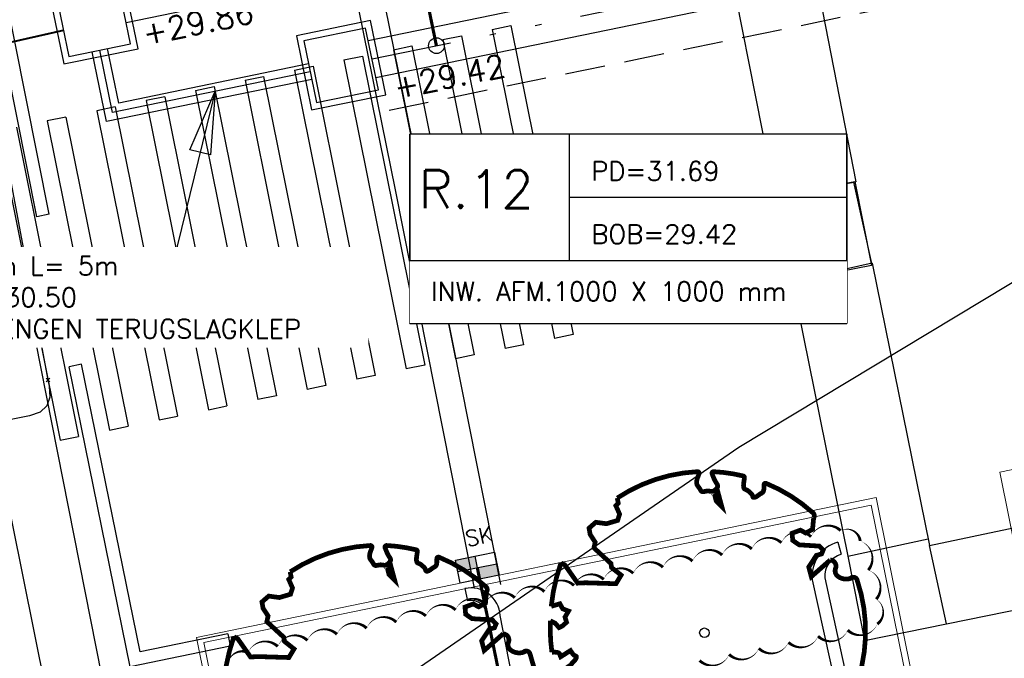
# Model space of a CAD drawing. Header units: metres. Extents: x 202952 to 203755, y 348959 to 349702.
# Tile 45 of 91: x 203292 to 203308, y 349363 to 349373. Entities that reach past the tile are written whole.
import ezdxf

# ---------------------------------------------------------------- set-up
doc = ezdxf.new("R2010")
doc.units = ezdxf.units.M
for name, pattern in [('1-200 DASHDOT', [2.54, 1.27, -0.635, 0, -0.635]), ('1-200 DIVIDE', [3.175, 1.27, -0.635, 0, -0.635, 0, -0.635]), ('1-200 HIDDEN', [0.9525, 0.635, -0.3175])]:
    doc.linetypes.add(name, pattern=pattern)
for name, color, linetype in [('bgt.onbegroeidterreindeel', 252, 'Continuous'), ('PH-BEST-KL-DATA_KPN', 12, '1-200 TELEFONIE-KPN'), ('PH-BEST-KL-DATA_ZIGGO BV', 12, '1-200 ZIGGO'), ('PH-BEST-KL-ET_MIDDENSPANNING_ENEXIS', 12, '1-200 MIDDENSPANNING'), ('PH-BEST-KL-GAS_LAGEDRUK_ENEXIS', 12, '1-200 GASLEIDING LAGE DRUK'), ('PH-BEST-KL-LAAGSPANNING-ENEXIS', 12, '1-200 LAAGSPANNING'), ('PH-INM-KANTVERHARDING', 253, 'Continuous'), ('PH-NIEUW-BAND-20-30', 115, 'Continuous'), ('PH-NIEUW-BEPLANTING- OMRANDING', 115, 'Continuous'), ('PH-NIEUW-BEPLANTING-BOOM', 98, 'Continuous'), ('PH-RIO-HUISAANSLUITING-DWA', 210, '1-200 DASHDOT'), ('PH-RIO-KOLK', 240, 'Continuous'), ('PH-RIO-KOLKAANSLUITING', 150, '1-200 HIDDEN'), ('PH-RIO-PUT-DWA', 240, 'Continuous'), ('PH-RIO-PUT-RWA', 150, 'Continuous'), ('PH-RIO-STRENG-DWA', 240, '1-200 DASHDOT'), ('PH-RIO-STRENG-INFILTRATIE', 8, '1-200 HIDDEN'), ('PH-RIO-STRENG-IT', 150, '1-200 DIVIDE'), ('PH-RIO-TEKST', 7, 'Continuous'), ('PH-RIO-TEKST-DWA-PUTTENSTAAT', 7, 'Continuous'), ('PH-RIO-VLOEIVLAKHOOGTE', 7, 'Continuous')]:
    doc.layers.add(name, color=color, linetype=linetype)
doc.layers.add('PH-NIEUW-OPSLUITBAND-10', color=115, linetype='Continuous', lineweight=18)
doc.styles.add('NLCS-ISO', font='txt')
doc.styles.add('ROMANS', font='romans.shx')
doc.linetypes.add('1-200 GASLEIDING LAGE DRUK', pattern='A,1.5,-0.6,["GAS LD",ROMANS,S=0.24,R=0,X=-0.5,Y=-0.12],-1', length=3.1)
doc.linetypes.add('1-200 LAAGSPANNING', pattern='A,1.5,-0.6,["LS",ROMANS,S=0.24,R=0,X=-0.45,Y=-0.12],-0.05', length=2.15)
doc.linetypes.add('1-200 MIDDENSPANNING', pattern='A,1.5,-0.6,["MS",ROMANS,S=0.24,R=0,X=-0.5,Y=-0.12],-0.05', length=2.15)
doc.linetypes.add('1-200 TELEFONIE-KPN', pattern='A,1.5,-0.6,["KPN",ROMANS,S=0.24,R=0,X=-0.5,Y=-0.12],-0.3', length=2.4)
doc.linetypes.add('1-200 ZIGGO', pattern='A,1.5,-0.6,["ZIGGO",ROMANS,S=0.24,R=0,X=-0.5,Y=-0.12],-0.65', length=2.75)

# ---------------------------------------------------------------- blocks, each defined once
blk = doc.blocks.new('SKL-WTB_HULP_OVERIG-SO')
at = {"color": 0, "linetype": 'ByBlock', "lineweight": 18}
for points in [[(-0.1414213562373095, 0.1414213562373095), (0.1414213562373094, -0.1414213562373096)], [(0.1414213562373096, 0.1414213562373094), (-0.1414213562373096, -0.1414213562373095)]]:
    blk.add_lwpolyline(points, dxfattribs=at)
at = {"color": 0, "linetype": 'ByBlock', "lineweight": 18, "style": 'NLCS-ISO', "flags": 1}
for tag, p in [('TYPE', (1.5, 0)), ('LABEL', (1.5, -1.5)), ('OMSCHRIJVING', (1.5, -3))]:
    blk.add_attdef(tag, p, '', height=1, dxfattribs=at)
blk = doc.blocks.new('*U37')
at = {"const_width": 0.03}
blk.add_lwpolyline([(0.08650493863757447, 0.9423767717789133), (0.08824732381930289, 0.9444135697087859), (0.08990813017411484, 0.9461926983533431), (0.09149985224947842, 0.947791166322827), (0.09303498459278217, 0.9492859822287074), (0.09452602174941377, 0.9507541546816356), (0.09598545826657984, 0.9522726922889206), (0.0974257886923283, 0.9539186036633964), (0.09885950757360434, 0.9557688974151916), (0.1002758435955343, 0.9579073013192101), (0.1015709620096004, 0.9604444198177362), (0.1026177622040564, 0.9634975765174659), (0.1032891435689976, 0.9671840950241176), (0.1034580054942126, 0.9716212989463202), (0.1029972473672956, 0.9769265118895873), (0.1017797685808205, 0.9832170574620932), (0.09505220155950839, 1.006887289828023, -0.5293802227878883), (0.1058198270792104, 1.019753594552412, -0.08713876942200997), (0.4436612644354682, 0.9249343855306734, -0.3723405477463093), (0.4568971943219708, 0.8945195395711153), (0.4707620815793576, 0.8238279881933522), (0.436041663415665, 0.7892173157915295), (0.398413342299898, 0.7970961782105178), (0.3533968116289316, 0.7633326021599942), (0.3706255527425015, 0.7204620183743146), (0.4172405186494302, 0.7054663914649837), (0.5423792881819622, 0.7342323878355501), (0.5728953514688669, 0.717372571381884), (0.5699041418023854, 0.6905147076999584), (0.5413587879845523, 0.6729338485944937), (0.5154089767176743, 0.5882506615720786), (0.5486011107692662, 0.5339612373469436), (0.6335552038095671, 0.6693344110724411, -0.5046405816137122), (0.6812036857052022, 0.6279469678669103, 0.3319483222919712), (0.7087285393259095, 0.5842292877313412, 0.282007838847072), (0.798581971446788, 0.6007519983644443), (0.7913936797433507, 0.5970326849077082, -0.5121558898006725), (0.8325480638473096, 0.5967071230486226, -0.1607604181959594), (1.018898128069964, -0.01121447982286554), (0.9954664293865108, -0.03381072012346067), (0.9952625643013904, -0.05876833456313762), (0.97237409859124, -0.06297039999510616), (0.9752459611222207, -0.08757275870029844), (0.9396180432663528, -0.07610409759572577), (0.9288286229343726, -0.1038427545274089), (0.9727618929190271, -0.1330526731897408), (0.9865007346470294, -0.1439328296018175), (1.010728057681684, -0.1198401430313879, -0.1063709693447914), (0.8681108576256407, -0.5220690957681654), (0.741059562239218, -0.4401882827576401), (0.717514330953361, -0.4563753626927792), (0.7024918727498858, -0.3889588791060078), (0.6572299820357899, -0.33466945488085), (0.6047093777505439, -0.3351830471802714), (0.6059330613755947, -0.3980071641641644), (0.566077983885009, -0.5355302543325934), (0.5721253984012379, -0.5617551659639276), (0.6010301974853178, -0.5658893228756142), (0.7859714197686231, -0.6365895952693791, -0.2362982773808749), (-0.04501724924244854, -1.002694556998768, 0.1596250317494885), (-0.06940896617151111, -0.9540268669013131, 0.3508021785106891), (-0.06296231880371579, -0.9055693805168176, -0.5046405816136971), (-0.1200019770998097, -0.8785550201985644), (-0.1061238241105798, -0.8340445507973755), (-0.1294890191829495, -0.7924725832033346), (-0.1603268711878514, -0.7955668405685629), (-0.1649629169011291, -0.828769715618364), (-0.1883580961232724, -0.8422959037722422), (-0.2160544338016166, -0.8211205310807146), (-0.2399694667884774, -0.6949648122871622), (-0.2582130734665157, -0.6767494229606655), (-0.3043936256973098, -0.6781892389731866), (-0.3172346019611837, -0.7329758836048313), (-0.336052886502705, -0.7388846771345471), (-0.3538048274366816, -0.7845823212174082), (-0.4006539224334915, -0.7595278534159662, 0.7335825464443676), (-0.3835417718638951, -0.794540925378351, -0.8616245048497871), (-0.3740247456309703, -0.8255252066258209, 0.2799778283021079), (-0.4086139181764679, -0.8785016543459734), (-0.407173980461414, -0.8805199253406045, -0.8270561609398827), (-0.4415787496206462, -0.9165484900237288, -0.1167741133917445), (-0.8304377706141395, -0.5112535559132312), (-0.8228827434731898, -0.5098405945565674), (-0.8167086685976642, -0.5081276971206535), (-0.8117538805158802, -0.5061763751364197), (-0.8078567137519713, -0.5040481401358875), (-0.8048555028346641, -0.5018045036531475), (-0.8025885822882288, -0.4995069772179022), (-0.8008942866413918, -0.497217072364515), (-0.7535134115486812, -0.4367869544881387), (-0.7524957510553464, -0.4346789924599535), (-0.7516640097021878, -0.4326561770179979), (-0.7509548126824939, -0.4306730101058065), (-0.7503047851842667, -0.4286839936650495), (-0.7496505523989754, -0.4266436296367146), (-0.7489287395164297, -0.424506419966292), (-0.7480759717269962, -0.4222268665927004), (-0.7470288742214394, -0.4197594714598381), (-0.7457457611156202, -0.4170726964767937), (-0.7442717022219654, -0.4141908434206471), (-0.7426734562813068, -0.4111521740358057), (-0.7410177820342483, -0.4079949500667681), (-0.7393714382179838, -0.404757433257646), (-0.7378011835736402, -0.4014778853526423), (-0.736373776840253, -0.3981945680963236), (-0.7351559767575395, -0.3949457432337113), (-0.7342033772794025, -0.3917709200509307), (-0.7335269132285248, -0.3887145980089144), (-0.7331263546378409, -0.3858225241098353), (-0.7330014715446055, -0.3831404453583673), (-0.7331520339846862, -0.3807141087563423), (-0.7335778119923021, -0.3785892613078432), (-0.7342785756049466, -0.3768116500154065), (-0.7352540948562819, -0.3754270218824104), (-0.7364992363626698, -0.3744576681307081), (-0.7379892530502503, -0.3738320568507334), (-0.7396944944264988, -0.3734552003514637), (-0.7415853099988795, -0.373232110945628), (-0.7436320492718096, -0.3730678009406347), (-0.7458050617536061, -0.3728672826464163), (-0.7480746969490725, -0.3725355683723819), (-0.7504113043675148, -0.3719776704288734), (-0.7527903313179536, -0.3711203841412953), (-0.7552076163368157, -0.3699776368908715), (-0.7576640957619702, -0.3685851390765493), (-0.7601607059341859, -0.3669786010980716), (-0.7626983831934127, -0.36519373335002), (-0.7652780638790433, -0.3632662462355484), (-0.7679006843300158, -0.3612318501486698), (-0.7705671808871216, -0.3591262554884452), (-0.7732724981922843, -0.3569747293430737), (-0.7759876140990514, -0.3547607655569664), (-0.7786775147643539, -0.3524574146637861), (-0.7813071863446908, -0.3500377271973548), (-0.8299391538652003, -0.4056840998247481), (-0.8323433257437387, -0.4029508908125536), (-0.8345822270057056, -0.4000204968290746), (-0.836620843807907, -0.3968659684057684), (-0.8385216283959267, -0.3935251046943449), (-0.840736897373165, -0.3902946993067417), (-0.8438164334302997, -0.3875362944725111), (-0.8483100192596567, -0.3856114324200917), (-0.85476743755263, -0.3848816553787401), (-0.8637384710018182, -0.3857085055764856), (-0.8757729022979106, -0.3884535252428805), (-0.8914205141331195, -0.3934782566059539, -0.04099741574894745), (-0.9582294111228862, -0.2054473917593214), (-0.9234884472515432, -0.2114270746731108), (-0.8925376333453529, -0.2312720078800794), (-0.8760445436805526, -0.2163382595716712), (-0.8562040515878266, -0.1853920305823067), (-0.8752034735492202, -0.1563483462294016), (-0.8645641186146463, -0.1134496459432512), (-0.9040011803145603, -0.1102134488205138), (-0.9304102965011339, -0.08463351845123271), (-0.9783993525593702, -0.1160192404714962, -0.05814040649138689), (-0.9976138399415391, 0.165834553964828), (-0.9703584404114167, 0.1604275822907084), (-0.8596913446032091, 0.07278734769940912), (-0.8119143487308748, 0.08936666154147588), (-0.6256486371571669, 0.1385249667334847), (-0.6097807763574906, 0.2000328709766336), (-0.6817740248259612, 0.228700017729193), (-0.6928026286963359, 0.2522743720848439), (-0.8242515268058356, 0.3167975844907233), (-0.8271706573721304, 0.3537371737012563), (-0.8715954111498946, 0.3913917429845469), (-0.8896592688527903, 0.4279577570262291), (-0.8593118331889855, 0.4756539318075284), (-0.7915101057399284, 0.4862687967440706), (-0.7299217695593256, 0.526538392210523), (-0.7292294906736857, 0.5680382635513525), (-0.7676352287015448, 0.6132933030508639), (-0.7574352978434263, 0.6324233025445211), (-0.7726401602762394, 0.662019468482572, -0.1342797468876), (-0.332838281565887, 0.9669673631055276, -0.5417265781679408), (-0.3193477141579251, 0.9566341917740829), (-0.3215297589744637, 0.9278934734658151), (-0.3210668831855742, 0.9129554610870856), (-0.3190361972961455, 0.901530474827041), (-0.3157811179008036, 0.8929926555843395), (-0.3116450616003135, 0.8867161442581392), (-0.3069714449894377, 0.88207508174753), (-0.3021036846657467, 0.8784436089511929), (-0.2973851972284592, 0.8751958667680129), (-0.2930876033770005, 0.8718356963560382), (-0.28919534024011, 0.8683857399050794), (-0.2856210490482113, 0.8649983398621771), (-0.2822773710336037, 0.8618258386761), (-0.2790769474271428, 0.859020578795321), (-0.2759324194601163, 0.8567349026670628), (-0.2727564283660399, 0.8551211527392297), (-0.269461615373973, 0.8543316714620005), (-0.2659792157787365, 0.8544624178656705), (-0.2623148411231, 0.855383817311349), (-0.2584926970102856, 0.856909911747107), (-0.2545369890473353, 0.8588547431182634), (-0.250471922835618, 0.8610323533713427), (-0.2463217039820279, 0.8632567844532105), (-0.2421105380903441, 0.8653420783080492), (-0.2378626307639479, 0.8671022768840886), (-0.2336034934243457, 0.8684046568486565), (-0.2293638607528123, 0.8693294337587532), (-0.2251757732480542, 0.8700100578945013), (-0.2210712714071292, 0.8705799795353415), (-0.2170823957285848, 0.8711726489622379), (-0.2132411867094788, 0.8719215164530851), (-0.2095796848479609, 0.8729600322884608), (-0.2061299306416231, 0.874421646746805), (-0.2029177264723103, 0.8764026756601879), (-0.1999439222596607, 0.878850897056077), (-0.1972031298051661, 0.881676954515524), (-0.1946899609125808, 0.8847914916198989), (-0.1925695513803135, 0.8648193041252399), (-0.1880558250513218, 0.8596630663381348), (-0.1667766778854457, 0.8235695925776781), (-0.1221388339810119, 0.7991742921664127), (-0.1853639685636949, 0.9015843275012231), (-0.1842019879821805, 0.9046962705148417), (-0.1833989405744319, 0.907716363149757), (-0.1830339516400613, 0.9106778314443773), (-0.1831861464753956, 0.9136139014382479), (-0.183934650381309, 0.916557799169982), (-0.1853585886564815, 0.9195427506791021), (-0.1875370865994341, 0.9226019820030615), (-0.1905285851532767, 0.9257980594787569), (-0.1943087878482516, 0.929310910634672), (-0.1988327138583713, 0.9333498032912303), (-0.2040553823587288, 0.9381240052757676), (-0.2099318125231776, 0.9438427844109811), (-0.2164170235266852, 0.9507154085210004), (-0.2234660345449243, 0.9589511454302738), (-0.2398539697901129, 0.9801903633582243, -0.5431042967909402), (-0.234212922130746, 0.9962449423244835, -0.04676559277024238), (-0.0468485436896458, 1.023485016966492, -0.3851675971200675), (-0.03630432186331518, 1.014881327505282), (-0.03045796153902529, 0.976481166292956), (-0.02755332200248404, 0.9644842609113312), (-0.02429638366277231, 0.9560845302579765), (-0.02076585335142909, 0.9506286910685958), (-0.01704043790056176, 0.9474634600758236), (-0.01319884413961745, 0.9459355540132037), (-0.009319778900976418, 0.945391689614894), (-0.005481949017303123, 0.9451785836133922), (-0.001749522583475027, 0.9447590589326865), (0.0018714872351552, 0.9440603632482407), (0.005389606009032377, 0.9431258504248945), (0.008813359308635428, 0.9419988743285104), (0.01215127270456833, 0.9407227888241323), (0.01541187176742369, 0.9393409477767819), (0.01860368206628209, 0.937896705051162), (0.02173522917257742, 0.9364334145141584), (0.02480835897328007, 0.9349844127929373), (0.02779819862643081, 0.933542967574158), (0.03067319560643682, 0.9320923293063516), (0.03340179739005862, 0.9306157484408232), (0.03595245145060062, 0.9290964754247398), (0.03829360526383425, 0.9275177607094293), (0.04039370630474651, 0.9258628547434), (0.0422212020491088, 0.9241150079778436), (0.04376176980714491, 0.9222717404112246), (0.04507000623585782, 0.9203876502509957), (0.04621773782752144, 0.918531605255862), (0.0472767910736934, 0.9167724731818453), (0.04831899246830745, 0.9151791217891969), (0.04941616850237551, 0.913820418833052), (0.05064014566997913, 0.9127652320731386), (0.05206275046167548, 0.9120824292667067), (0.05373699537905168, 0.9118260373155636), (0.0556406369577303, 0.9119907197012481), (0.0577326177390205, 0.9125562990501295), (0.05997188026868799, 0.9135025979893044), (0.06231736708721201, 0.9148094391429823), (0.064728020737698, 0.9164566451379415), (0.06716278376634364, 0.9184240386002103), (0.06958059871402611, 0.9206914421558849), (0.07194649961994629, 0.923229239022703), (0.07424988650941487, 0.9259700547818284), (0.07648625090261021, 0.9288370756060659), (0.07865108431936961, 0.9317534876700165), (0.08073987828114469, 0.9346424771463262), (0.08274812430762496, 0.9374272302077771), (0.08467131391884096, 0.9400309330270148)], format="xyb", close=True, dxfattribs=at)
blk.add_circle((0, 0), 0.03)
blk = doc.blocks.new('*U30')
at = {"style": 'ROMANS'}
blk.add_attdef('VV', (0, 0), '', height=0.4, dxfattribs=at)
blk = doc.blocks.new('*U32')
for p, q in [((6.928477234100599, 1.000000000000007), (6.928477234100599, -0.9999999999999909)), ((2.357807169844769e-15, 0), (1.845037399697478e-15, -1.000000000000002))]:
    blk.add_line(p, q)
blk.add_lwpolyline([(0, 2), (6.928477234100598, 2), (6.928477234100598, -0.9999999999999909), (0, -0.9999999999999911)], close=True)
blk.add_wipeout([(0, 1.9999999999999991), (6.928477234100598, 1.9999999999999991), (6.928477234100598, -0.9999999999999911), (0, -0.9999999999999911)])
for p, q in [((2.528477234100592, 2), (2.528477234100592, 0)), ((2.528477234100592, 1), (6.928477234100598, 1.000000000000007)), ((2.528477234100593, 0), (6.928477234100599, 7.105427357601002e-15)), ((3.067280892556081e-16, -1.000000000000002), (6.928477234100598, -0.9999999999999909))]:
    blk.add_line(p, q)
blk.add_lwpolyline([(0, 2), (0, 0), (6.928477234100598, 7.105427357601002e-15), (6.928477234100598, 2)], close=True)
at = {"style": 'ROMANS'}
for tag, p, height in [('PD', (2.876738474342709, 1.265068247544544), 0.3), ('P.NR', (0.1390398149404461, 0.8280474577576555), 0.6), ('BOB', (2.876738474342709, 0.2650682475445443), 0.3), ('INW.AFM.', (0.3378013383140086, -0.6429989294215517), 0.3)]:
    blk.add_attdef(tag, p, '', height=height, dxfattribs=at)
blk = doc.blocks.new('*U61')
h = blk.add_hatch(color=256)
h.paths.add_polyline_path([(0, 0.3735197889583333), (-0.3145617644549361, 0.3735197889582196), (-0.3145617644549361, 0.1867598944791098), (0, 0.1867598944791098)])
h.paths.add_polyline_path([(0, 0.1867598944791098), (0, 5.551115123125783e-17), (0.3145617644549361, -5.551115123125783e-17), (0.3145617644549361, 0.1867598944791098)])
blk.add_lwpolyline([(0.3145617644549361, 0), (-0.3145617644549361, 0), (-0.3145617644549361, 0.3735197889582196), (0.3145617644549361, 0.373519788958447)], close=True)
for points in [[(-0.3145617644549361, 0.3735197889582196), (0, 0.3735197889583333), (0, 0)], [(-0.3145617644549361, 0.1867598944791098), (0.3145617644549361, 0.1867598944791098)]]:
    blk.add_lwpolyline(points)
at = {"style": 'ROMANS'}
blk.add_attdef('SK', (-0.08937751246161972, 0.5437910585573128), '', height=0.25, dxfattribs=at)

msp = doc.modelspace()

# ---------------------------------------------------------------- linework, layer by layer
at = {"layer": 'bgt.onbegroeidterreindeel'}
msp.add_lwpolyline([(203305.855, 349368.953), (203304.613, 349368.711), (203304.352, 349370.05), (203305.592, 349370.285), (203305.855, 349368.953)], close=True, dxfattribs=at)
at = {"layer": 'PH-BEST-KL-DATA_KPN'}
msp.add_lwpolyline([(203291.113, 349367.919), (203292.515, 349368.201), (203296.008, 349350.516)], dxfattribs=at)
at = {"layer": 'PH-BEST-KL-DATA_ZIGGO BV'}
msp.add_lwpolyline([(203254.506, 349351.64), (203254.821, 349351.765), (203255.16, 349351.765), (203255.609, 349351.536), (203256.031, 349351.012), (203256.773, 349350.329), (203257.624, 349349.789), (203258.883, 349349.32), (203260.216, 349349.161), (203273.469, 349351.67), (203276.911, 349352.675), (203281.928, 349353.842), (203290.772, 349357.564), (203296.892, 349361.341), (203303.752, 349366.073), (203310.199, 349369.957), (203316.372, 349375.3), (203318.54, 349376.569), (203325.003, 349381.719)], dxfattribs=at)
at = {"layer": 'PH-BEST-KL-ET_MIDDENSPANNING_ENEXIS'}
msp.add_lwpolyline([(203290.772, 349357.564), (203296.892, 349361.341), (203303.752, 349366.073), (203310.199, 349369.957), (203316.372, 349375.3), (203318.54, 349376.569), (203333.21, 349388.259), (203333.745, 349388.923), (203333.963, 349389.748), (203334.483, 349407.671), (203334.778, 349408.42), (203335.543, 349408.671), (203342.489, 349408.255), (203343.025, 349408.327), (203343.395, 349408.721), (203345.764, 349412.49), (203347.012, 349414.401)], dxfattribs=at)
at = {"layer": 'PH-BEST-KL-GAS_LAGEDRUK_ENEXIS'}
for points in [[(203289.846, 349382.484), (203291.223, 349375.577), (203292.803, 349367.138)], [(203292.803, 349367.138), (203292.823, 349367.04), (203292.833, 349366.864), (203292.784, 349366.726), (203292.677, 349366.628), (203292.51, 349366.569), (203291.921, 349366.45)]]:
    msp.add_lwpolyline(points, dxfattribs=at)
at = {"layer": 'PH-BEST-KL-LAAGSPANNING-ENEXIS'}
msp.add_lwpolyline([(203294.721, 349350.056), (203294.56, 349350.024), (203295.085, 349350.726), (203292.056, 349365.781)], dxfattribs=at)
at = {"layer": 'PH-INM-KANTVERHARDING'}
for p, q in [((203304.7070267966, 349374.873483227), (203305.605959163, 349370.2785898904)), ((203303.4224478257, 349374.6357947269), (203304.325653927, 349370.0519498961)), ((203304.325653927, 349370.0519498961), (203305.605959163, 349370.2785898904)), ((203305.5672796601, 349370.2717428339), (203305.854181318, 349368.9847357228)), ((203304.6265737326, 349368.7095141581), (203304.3385623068, 349370.0542349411)), ((203292.8229692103, 349369.7656757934), (203292.6268507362, 349369.7264642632)), ((203305.8655812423, 349368.987291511), (203304.5968059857, 349368.7028404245)), ((203305.8655812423, 349368.987291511), (203306.7735759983, 349364.5114552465)), ((203304.5968059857, 349368.7028404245), (203305.4812480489, 349364.3402980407)), ((203293.332284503, 349367.3850759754), (203293.1363162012, 349367.3451206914)), ((203305.3186597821, 349364.5644728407), (203305.3743227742, 349364.3723748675)), ((203307.0449768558, 349363.2713358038), (203311.2149549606, 349364.1195697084)), ((203299.4100828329, 349363.8275599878), (203299.4530704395, 349363.6322344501)), ((203295.6507012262, 349363.1098681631), (203295.6908823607, 349362.9139460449))]:
    msp.add_line(p, q, dxfattribs=at)
msp.add_lwpolyline([(203299.5643015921, 349363.8349046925), (203298.308975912, 349370.1544524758), (203297.0157084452, 349376.5398347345), (203296.3476817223, 349379.8339918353), (203308.248219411, 349382.2622222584), (203319.0580524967, 349384.4952416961), (203327.5115908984, 349386.2393262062)], dxfattribs=at)
at = {"layer": 'PH-INM-KANTVERHARDING', "flags": 128}
for points in [[(203299.9806470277, 349363.8946136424), (203298.7207738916, 349370.2370541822), (203297.4273503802, 349376.6232068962), (203296.8426761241, 349379.5063383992), (203308.3326870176, 349381.8508033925), (203319.1430192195, 349384.0839259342), (203327.657734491, 349385.8406320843)], [(203292.6268507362, 349369.7264642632), (203291.6734567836, 349374.4949128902), (203293.2335809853, 349374.880334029)], [(203292.8229692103, 349369.7656757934), (203291.9070660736, 349374.346612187), (203293.2815479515, 349374.6861712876)], [(203295.6908823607, 349362.9139460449), (203294.1060420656, 349362.588915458), (203293.1363162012, 349367.3451206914)], [(203295.6507012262, 349363.1098681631), (203294.2620090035, 349362.8250650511), (203293.332284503, 349367.3850759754)], [(203306.7735759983, 349364.5114552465), (203310.9308992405, 349365.3884151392), (203311.2149549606, 349364.1195697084)], [(203305.4812480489, 349364.3402980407), (203306.7525417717, 349364.6151405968)], [(203305.4812480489, 349364.3402980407), (203305.7446023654, 349363.0028938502), (203307.0449768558, 349363.2713358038), (203306.7735759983, 349364.5114552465)]]:
    msp.add_lwpolyline(points, dxfattribs=at)
for points in [[(203305.3186597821, 349364.5644728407, 0.3626494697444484), (203304.9156928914, 349363.9664658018), (203305.2828750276, 349362.2905255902, 0.4031718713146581), (203305.8327733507, 349361.8556368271), (203313.7574586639, 349363.4965303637), (203322.8657787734, 349365.3987559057), (203332.3584097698, 349367.3340409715), (203335.8389624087, 349368.04357776, 0.4491979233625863), (203336.1945015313, 349368.6278950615), (203335.8964680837, 349370.2227298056, 0.224106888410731), (203335.3616330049, 349370.6149378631)], [(203305.3743227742, 349364.3723748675, 0.3548146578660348), (203305.1137421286, 349363.997021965), (203305.480181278, 349362.3244729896, 0.4009736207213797), (203305.804009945, 349362.0539234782), (203313.7167392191, 349363.6923413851), (203322.8253588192, 349365.594629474), (203332.3184571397, 349367.5300098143), (203335.8013979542, 349368.2400334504, 0.4627207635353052), (203336.0002807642, 349368.5784422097), (203335.7060988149, 349370.1526668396, 0.2108493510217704), (203335.3235048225, 349370.418605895, 0.1909184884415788)], [(203294.0934648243, 349359.4839966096), (203300.0112641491, 349360.6833156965, 0.3712515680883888), (203300.3915277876, 349361.2384271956), (203299.9669187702, 349363.4038966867, 0.4628831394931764), (203299.4100828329, 349363.8275599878)], [(203294.05373981, 349359.6800117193), (203299.9650173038, 349360.8780090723, 0.3600047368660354), (203300.1934658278, 349361.209120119), (203299.767566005, 349363.3811726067, 0.4771069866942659), (203299.4530704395, 349363.6322344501, 0.2466235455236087)]]:
    msp.add_lwpolyline(points, format="xyb", dxfattribs=at)
at = {"layer": 'PH-NIEUW-BAND-20-30'}
for points in [[(203299.8447066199, 349372.6970328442), (203300.1385425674, 349372.7575499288)], [(203299.8447066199, 349372.6970328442), (203300.8309223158, 349367.795206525)], [(203300.1385425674, 349372.7575499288), (203301.1247582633, 349367.8557236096)], [(203299.0611440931, 349372.5356539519), (203299.3549800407, 349372.5961710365)], [(203299.0611440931, 349372.5356539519), (203300.0473597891, 349367.6338276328)], [(203299.3549800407, 349372.5961710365), (203300.3411957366, 349367.6943447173)], [(203298.2775815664, 349372.3742750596), (203298.5714175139, 349372.4347921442)], [(203298.2775815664, 349372.3742750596), (203299.2637972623, 349367.4724487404)], [(203298.5714175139, 349372.4347921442), (203299.5576332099, 349367.5329658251)], [(203297.4940190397, 349372.2128961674), (203297.7878549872, 349372.273413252)], [(203297.4940190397, 349372.2128961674), (203298.4802347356, 349367.3110698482)], [(203297.7878549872, 349372.273413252), (203298.7740706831, 349367.3715869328)], [(203296.710456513, 349372.051517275), (203297.0042924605, 349372.1120343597)], [(203296.710456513, 349372.051517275), (203297.6966722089, 349367.1496909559)], [(203297.0042924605, 349372.1120343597), (203297.9905081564, 349367.2102080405)], [(203295.9268939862, 349371.8901383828), (203296.2207299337, 349371.9506554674)], [(203295.9268939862, 349371.8901383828), (203296.9131096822, 349366.9883120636)], [(203296.2207299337, 349371.9506554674), (203297.2069456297, 349367.0488291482)], [(203295.1433314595, 349371.7287594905), (203295.437167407, 349371.7892765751)], [(203295.1433314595, 349371.7287594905), (203296.1295471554, 349366.8269331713)], [(203295.437167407, 349371.7892765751), (203296.423383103, 349366.8874502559)], [(203294.6536048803, 349371.6278976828), (203294.3597689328, 349371.5673805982)], [(203294.3597689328, 349371.5673805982), (203295.3459846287, 349366.6655542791)], [(203294.6536048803, 349371.6278976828), (203295.6398205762, 349366.7260713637)], [(203293.8700423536, 349371.4665187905), (203293.5762064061, 349371.4060017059)], [(203293.5762064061, 349371.4060017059), (203294.562422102, 349366.5041753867)], [(203293.8700423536, 349371.4665187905), (203294.8562580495, 349366.5646924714)], [(203293.0864798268, 349371.3051398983), (203292.7926438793, 349371.2446228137)], [(203293.0864798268, 349371.3051398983), (203294.0726955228, 349366.4033135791)], [(203292.3029173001, 349371.143761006), (203293.2891329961, 349366.2419346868)], [(203292.7926438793, 349371.2446228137), (203293.7788595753, 349366.3427964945)], [(203292.0090813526, 349371.0832439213), (203292.9952970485, 349366.1814176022)], [(203301.1247582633, 349367.8557236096), (203300.8309223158, 349367.795206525)], [(203300.3411957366, 349367.6943447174), (203300.0473597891, 349367.6338276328)], [(203299.5576332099, 349367.5329658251), (203299.2637972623, 349367.4724487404)], [(203298.7740706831, 349367.3715869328), (203298.4802347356, 349367.3110698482)], [(203297.9905081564, 349367.2102080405), (203297.6966722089, 349367.1496909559)], [(203297.2069456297, 349367.0488291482), (203296.9131096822, 349366.9883120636)], [(203296.423383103, 349366.8874502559), (203296.1295471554, 349366.8269331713)], [(203295.3459846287, 349366.6655542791), (203295.6398205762, 349366.7260713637)], [(203294.562422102, 349366.5041753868), (203294.8562580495, 349366.5646924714)], [(203293.7788595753, 349366.3427964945), (203294.0726955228, 349366.4033135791)], [(203292.9952970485, 349366.1814176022), (203293.2891329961, 349366.2419346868)]]:
    msp.add_lwpolyline(points, dxfattribs=at)
at = {"layer": 'PH-NIEUW-BEPLANTING- OMRANDING'}
msp.add_lwpolyline([(203295.6533871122, 349362.6219249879, 0, 0.04793639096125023, -0.52056705), (203295.9749788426, 349362.8132436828, 0, 0.04793639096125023, -0.52056705), (203296.44448843, 349362.9099416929, 0, 0.04793639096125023, -0.52056705), (203296.9139980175, 349363.0066397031, 0, 0.04793639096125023, -0.52056705), (203297.3835076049, 349363.1033377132, 0, 0.04793639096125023, -0.52056705), (203297.8530171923, 349363.2000357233, 0, 0.04793639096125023, -0.52056705), (203298.3225267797, 349363.2967337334, 0, 0.04793639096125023, -0.52056705), (203298.7920363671, 349363.3934317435, 0, 0.04793639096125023, -0.52056705), (203299.2615459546, 349363.4901297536, 0, 0.04793639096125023, -0.52056705), (203299.731055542, 349363.5868277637, 0, 0.04793639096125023, -0.52056705), (203300.2005651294, 349363.6835257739, 0, 0.04793639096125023, -0.52056705), (203300.6700747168, 349363.780223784, 0, 0.04793639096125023, -0.52056705), (203301.1395843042, 349363.8769217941, 0, 0.04793639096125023, -0.52056705), (203301.6090938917, 349363.9736198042, 0, 0.04793639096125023, -0.52056705), (203302.0786034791, 349364.0703178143, 0, 0.04793639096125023, -0.52056705), (203302.5481130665, 349364.1670158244, 0, 0.04793639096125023, -0.52056705), (203303.0176226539, 349364.2637138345, 0, 0.04793639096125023, -0.52056705), (203303.4871322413, 349364.3604118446, 0, 0.04793639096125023, -0.52056705), (203303.9566418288, 349364.4571098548, 0, 0.04793639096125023, -0.52056705), (203304.4261514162, 349364.5538078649, 0, 0.04793639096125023, -0.52056705), (203304.8956610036, 349364.650505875, 0, 0.04793639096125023, -0.52056705), (203305.365170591, 349364.7472038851, 0, 0.04793639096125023, -0.52056705), (203305.6752527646, 349364.5835288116, 0, 0.04793639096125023, -0.52056705), (203305.8025811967, 349364.1213846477, 0, 0.04793639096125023, -0.52056705), (203305.9299096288, 349363.6592404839, 0, 0.04793639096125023, -0.52056705), (203305.9464231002, 349363.2650151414, 0, 0.04793639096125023, -0.52056705), (203305.4768294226, 349363.1687263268, 0, 0.04793639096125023, -0.52056705), (203305.007235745, 349363.0724375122, 0, 0.04793639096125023, -0.52056705), (203304.5376420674, 349362.9761486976, 0, 0.04793639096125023, -0.52056705), (203304.0680483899, 349362.879859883, 0, 0.04793639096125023, -0.52056705), (203303.5984547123, 349362.7835710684, 0, 0.04793639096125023, -0.52056705), (203303.1288610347, 349362.6872822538, 0, 0.04793639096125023, -0.52056705)], format="xyseb", dxfattribs=at)
at = {"layer": 'PH-NIEUW-OPSLUITBAND-10'}
for points in [[(203308.4794482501, 349362.7340358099), (203307.8877188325, 349365.6751316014), (203318.6617035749, 349367.8940913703), (203319.2534329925, 349364.9529955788)], [(203295.7465571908, 349360.1116288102), (203295.1548277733, 349363.0527246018), (203305.9288125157, 349365.2716843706), (203306.5205419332, 349362.3305885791)], [(203295.8445025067, 349360.1318011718), (203295.2724974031, 349362.9748604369), (203305.8505915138, 349365.1534754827), (203306.4225966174, 349362.3104162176)]]:
    msp.add_lwpolyline(points, dxfattribs=at)
at = {"layer": 'PH-RIO-HUISAANSLUITING-DWA', "ltscale": 0.5, "const_width": 0.03}
msp.add_lwpolyline([(203293.0479316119, 349372.6821615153), (203290.2832808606, 349372.0561506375)], dxfattribs=at)
at = {"layer": 'PH-RIO-KOLKAANSLUITING', "const_width": 0.05}
for points in [[(203297.229305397, 349380.8367795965), (203298.9589815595, 349372.4384729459)], [(203299.606344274, 349364.1595954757), (203300.8743959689, 349358.0026701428)]]:
    msp.add_lwpolyline(points, dxfattribs=at)
at = {"layer": 'PH-RIO-KOLKAANSLUITING', "linetype": 'Continuous'}
msp.add_circle((203298.9589815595, 349372.4384729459), 0.125, dxfattribs=at)
at = {"layer": 'PH-RIO-PUT-DWA', "linetype": 'Continuous'}
for points in [[(203293.0556016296, 349372.1491873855), (203294.2309331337, 349372.3912531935), (203293.9888673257, 349373.5665846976), (203292.8135358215, 349373.3245188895)], [(203293.1333737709, 349372.2673038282), (203294.112816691, 349372.4690253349), (203293.9110951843, 349373.4484682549), (203292.9316522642, 349373.2467467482)]]:
    msp.add_lwpolyline(points, close=True, dxfattribs=at)
at = {"layer": 'PH-RIO-PUT-RWA', "linetype": 'Continuous'}
for points in [[(203296.9818039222, 349371.4186695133), (203298.1571354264, 349371.6607353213), (203297.9150696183, 349372.8360668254), (203296.7397381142, 349372.5940010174)], [(203297.0595760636, 349371.536785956), (203298.0390189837, 349371.7385074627), (203297.837297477, 349372.7179503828), (203296.8578545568, 349372.5162288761)]]:
    msp.add_lwpolyline(points, close=True, dxfattribs=at)
at = {"layer": 'PH-RIO-STRENG-DWA', "linetype": 'Continuous'}
msp.add_lwpolyline([(203294.043727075, 349372.804484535), (203358.5668161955, 349386.09335976)], dxfattribs=at)
at = {"layer": 'PH-RIO-STRENG-INFILTRATIE'}
msp.add_lwpolyline([(203298.207565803, 349371.4158745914), (203356.4739808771, 349383.4161543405)], dxfattribs=at)
at = {"layer": 'PH-RIO-STRENG-IT', "linetype": 'Continuous'}
for p, q in [((203297.8776417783, 349372.5220617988), (203356.7058008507, 349384.6380357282)), ((203297.9986746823, 349371.9343960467), (203356.7019490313, 349384.0246492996))]:
    msp.add_line(p, q, dxfattribs=at)
at = {"layer": 'PH-RIO-STRENG-IT'}
msp.add_line((203297.9381582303, 349372.2282289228), (203356.703874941, 349384.3313425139), dxfattribs=at)
at = {"layer": 'PH-RIO-STRENG-IT', "linetype": 'Continuous'}
for points in [[(203296.9839304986, 349371.904077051), (203293.7291144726, 349371.2337302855), (203293.5006648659, 349372.3429493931)], [(203296.9587153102, 349372.026507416), (203293.8263296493, 349371.3813758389), (203293.623095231, 349372.3681645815)], [(203296.9335001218, 349372.1489377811), (203293.9235448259, 349371.5290213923), (203293.745525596, 349372.3933797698)]]:
    msp.add_lwpolyline(points, dxfattribs=at)
at = {"layer": 'PH-RIO-TEKST'}
for points in [[(203295.4518767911, 349371.7161659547), (203294.6502366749, 349368.4387354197)], [(203295.4518767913, 349371.7161659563), (203295.3783276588, 349370.7053376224), (203295.0505503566, 349370.7855100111), (203295.4518767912, 349371.7161659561)]]:
    msp.add_lwpolyline(points, dxfattribs=at)

# ---------------------------------------------------------------- block references
at = {"layer": 'PH-BEST-KL-GAS_LAGEDRUK_ENEXIS', "xscale": 0.2, "yscale": 0.2, "zscale": 0.2}
msp.add_blockref('SKL-WTB_HULP_OVERIG-SO', (203292.803, 349367.138), dxfattribs=at)
at = {"layer": 'PH-NIEUW-BEPLANTING-BOOM', "xscale": 2.5, "yscale": 2.5, "zscale": 2.5, "rotation": 343.4615725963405}
for p in [(203310.5869376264, 349364.6654524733), (203303.2055167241, 349363.1282124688), (203298.0216962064, 349361.9573620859)]:
    msp.add_blockref('*U37', p, dxfattribs=at)
at = {"layer": 'PH-RIO-KOLK', "rotation": 11.52666182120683}
msp.add_blockref('*U61', (203299.6436633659, 349363.9766021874), dxfattribs=at).add_auto_attribs({'SK': 'SK'})
at = {"layer": 'PH-RIO-VLOEIVLAKHOOGTE'}
ref = msp.add_blockref('*U30', (203294.2803320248, 349372.6569284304), dxfattribs=dict(at, xscale=0.9, yscale=0.9, zscale=0.9))
ref.add_attrib('VV', '+29.86', (203294.3377989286, 349372.4447195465), dxfattribs={"layer": '0', "height": 0.36, "rotation": 11.63764613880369, "style": 'ROMANS'})
ref = msp.add_blockref('*U30', (203298.2670764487, 349371.8069376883), dxfattribs=dict(at, xscale=0.9, yscale=0.9, zscale=0.9))
ref.add_attrib('VV', '+29.42', (203298.3245433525, 349371.5947288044), dxfattribs={"layer": '0', "height": 0.36, "rotation": 11.63764613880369, "style": 'ROMANS'})

# ---------------------------------------------------------------- next in the draw order: block references
at = {"layer": 'PH-RIO-TEKST-DWA-PUTTENSTAAT'}
msp.add_blockref('*U32', (203298.5361270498, 349369.0342220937), dxfattribs=at).add_auto_attribs({'P.NR': 'R.12', 'PD': 'PD=31.69', 'BOB': 'BOB=29.42', 'INW.AFM.': 'INW. AFM.1000 X 1000 mm'})

# ---------------------------------------------------------------- next in the draw order: texts
at = {"layer": 'PH-RIO-TEKST', "insert": (203289.5349292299, 349369.0976339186), "char_height": 0.3, "attachment_point": 1, "style": 'ROMANS', "bg_fill": 3, "box_fill_scale": 1.5, "bg_fill_color": 256, "bg_fill_transparency": 0}
msp.add_mtext_dynamic_manual_height_columns('PVC %%C250mm L= 5m \\PVLOEIVLAK +30.50\\PINCL. AANBRENGEN TERUGSLAGKLEP', width=8.197537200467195, gutter_width=2, heights=[0], dxfattribs=at)

doc.saveas('drawing.dxf')
